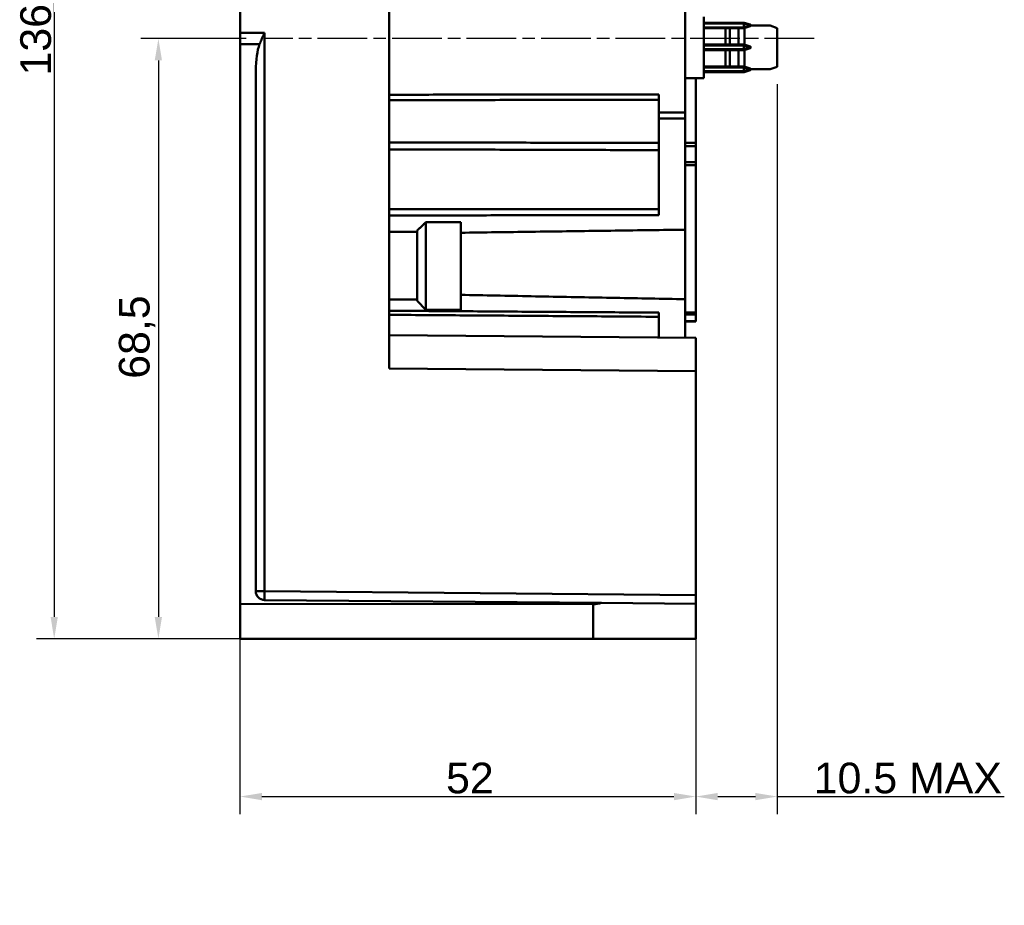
# Model space of a CAD drawing. Header units: millimetres. Extents: x 38 to 394, y 96 to 393.
# Tile 14 of 15: x 281 to 394, y 213 to 314. Entities that reach past the tile are written whole.
import ezdxf

# ---------------------------------------------------------------- set-up
doc = ezdxf.new("R2010")
doc.units = ezdxf.units.MM
doc.linetypes.add('CHAIN', pattern=[0.3543, 0.2362, -0.0295, 0.0591, -0.0295])
doc.linetypes.add('LONG_DASH_DOTTED', pattern=[0.3001, 0.2362, -0.0295, 0.0049, -0.0295])
for name, color, linetype, lineweight in [('Arêtes tangentes visibles(GABARIT)', 7, 'Continuous', 50), ('Arêtes visibles(GABARIT)', 7, 'Continuous', 50), ('Cotes(GABARIT)', 7, 'Continuous', 25), ('Ligne de centre(GABARIT)', 7, 'LONG_DASH_DOTTED', 25)]:
    doc.layers.add(name, color=color, linetype=linetype, lineweight=lineweight)
doc.styles.add('Courant-BSI', font='arial.ttf')
doc.dimstyles.new('MS-Relais', dxfattribs={"dimtxt": 3.5, "dimasz": 2.5, "dimexe": 2, "dimexo": 2, "dimgap": 0.3, "dimtad": 1, "dimtoh": 1, "dimrnd": 1e-08, "dimtxsty": 'Courant-BSI', "dimcen": 0.09, "dimdle": 6, "dimclrd": 7, "dimclre": 7, "dimclrt": 7, "dimazin": 2, "dimtfac": 0.571429, "dimtmove": 0, "dimatfit": 3, "dimfxl": 1, "dimtolj": 1, "dimlwd": 25, "dimlwe": 25, "dimarcsym": 0})

# ---------------------------------------------------------------- blocks, each defined once
blk = doc.blocks.new('*D19')
at = {"layer": 'Cotes(GABARIT)', "color": 7, "linetype": 'Continuous', "lineweight": 25}
for p, q in [((306.51, 310.25), (306.51, 223.09)), ((358.51, 241.09), (358.51, 223.09)), ((309.01, 225.09), (356.01, 225.09))]:
    blk.add_line(p, q, dxfattribs=at)
at = {"layer": 'Cotes(GABARIT)', "color": 7, "linetype": 'Continuous'}
for points in [[(309.01, 225.5), (309.01, 224.67), (306.51, 225.09)], [(356.01, 225.5), (356.01, 224.67), (358.51, 225.09)]]:
    blk.add_solid(points, dxfattribs=at)
at = {"layer": 'Defpoints', "color": 0, "linetype": 'Continuous'}
for p in [(306.51, 312.25), (358.51, 243.09), (358.51, 225.09)]:
    blk.add_point(p, dxfattribs=at)
at = {"layer": 'Cotes(GABARIT)', "color": 7, "linetype": 'Continuous', "lineweight": 25, "insert": (330.02, 228.96), "char_height": 3.5, "attachment_point": 1, "style": 'Courant-BSI'}
blk.add_mtext('\\A1;52', dxfattribs=at)
blk = doc.blocks.new('*D30')
at = {"layer": 'Cotes(GABARIT)', "color": 7, "linetype": 'Continuous', "lineweight": 25}
for p, q in [((355.31, 379.08), (283.31, 379.08)), ((285.31, 376.58), (285.31, 245.59)), ((344.82, 243.09), (283.31, 243.09))]:
    blk.add_line(p, q, dxfattribs=at)
at = {"layer": 'Cotes(GABARIT)', "color": 7, "linetype": 'Continuous'}
for points in [[(284.9, 376.58), (285.73, 376.58), (285.31, 379.08)], [(284.9, 245.59), (285.73, 245.59), (285.31, 243.09)]]:
    blk.add_solid(points, dxfattribs=at)
at = {"layer": 'Defpoints', "color": 0, "linetype": 'Continuous'}
for p in [(357.31, 379.08), (285.31, 243.09), (346.82, 243.09)]:
    blk.add_point(p, dxfattribs=at)
at = {"layer": 'Cotes(GABARIT)', "color": 7, "linetype": 'Continuous', "lineweight": 25, "insert": (281.44, 307.38), "char_height": 3.5, "attachment_point": 1, "rotation": 90, "style": 'Courant-BSI'}
blk.add_mtext('\\A1;136', dxfattribs=at)
blk = doc.blocks.new('*D32')
at = {"layer": 'Cotes(GABARIT)', "color": 7, "linetype": 'Continuous', "lineweight": 25}
for p, q in [((307.2, 311.59), (295.2, 311.59)), ((297.2, 309.09), (297.2, 245.59)), ((304.51, 243.09), (295.2, 243.09))]:
    blk.add_line(p, q, dxfattribs=at)
at = {"layer": 'Cotes(GABARIT)', "color": 7, "linetype": 'Continuous'}
for points in [[(296.78, 309.09), (297.61, 309.09), (297.2, 311.59)], [(296.78, 245.59), (297.61, 245.59), (297.2, 243.09)]]:
    blk.add_solid(points, dxfattribs=at)
at = {"layer": 'Defpoints', "color": 0, "linetype": 'Continuous'}
for p in [(309.2, 311.59), (297.2, 243.09), (306.51, 243.09)]:
    blk.add_point(p, dxfattribs=at)
at = {"layer": 'Cotes(GABARIT)', "color": 7, "linetype": 'Continuous', "lineweight": 25, "insert": (292.69, 272.77), "char_height": 3.5, "attachment_point": 1, "rotation": 90, "style": 'Courant-BSI'}
blk.add_mtext('\\A1;68,5', dxfattribs=at)
blk = doc.blocks.new('*D38')
at = {"layer": 'Cotes(GABARIT)', "color": 7, "linetype": 'Continuous', "lineweight": 25}
for p, q in [((367.81, 306.38), (367.81, 223.09)), ((358.51, 246.09), (358.51, 223.09)), ((361.01, 225.09), (365.31, 225.09)), ((367.81, 225.09), (393.71, 225.09))]:
    blk.add_line(p, q, dxfattribs=at)
at = {"layer": 'Cotes(GABARIT)', "color": 7, "linetype": 'Continuous'}
for points in [[(361.01, 225.5), (361.01, 224.67), (358.51, 225.09)], [(365.31, 225.5), (365.31, 224.67), (367.81, 225.09)]]:
    blk.add_solid(points, dxfattribs=at)
at = {"layer": 'Defpoints', "color": 0, "linetype": 'Continuous'}
for p in [(367.81, 308.38), (358.51, 248.09), (367.81, 225.09)]:
    blk.add_point(p, dxfattribs=at)
at = {"layer": 'Cotes(GABARIT)', "color": 7, "linetype": 'Continuous', "lineweight": 25, "insert": (370.61, 228.96), "char_height": 3.5, "attachment_point": 1, "style": 'Courant-BSI'}
blk.add_mtext('\\A1; 10.5 MAX', dxfattribs=at)

msp = doc.modelspace()

# ---------------------------------------------------------------- linework, layer by layer
at = {"layer": 'Arêtes tangentes visibles(GABARIT)'}
for p, q in [((359.4133, 313.3061), (363.9978, 313.3061)), ((363.9978, 312.8711), (359.4133, 312.8711)), ((363.9978, 313.4061), (363.9978, 313.3061)), ((364.028, 313.3061), (363.9978, 313.3061)), ((363.9978, 313.3061), (363.9978, 312.8711)), ((363.9978, 312.8711), (364.028, 312.8711)), ((363.9978, 312.7711), (363.9978, 312.8711)), ((364.028, 313.3061), (364.7131, 313.0886)), ((364.028, 312.8711), (364.028, 313.3061)), ((364.7131, 313.0886), (364.028, 312.8711)), ((309.3045, 312.2511), (306.5133, 312.2543)), ((309.3045, 248.5175), (309.3045, 312.2511)), ((306.5133, 310.9451), (308.7417, 310.9425)), ((359.4133, 310.8061), (363.9978, 310.8061)), ((363.9978, 310.3711), (359.4133, 310.3711)), ((363.9978, 310.9061), (363.9978, 310.8061)), ((364.028, 310.8061), (363.9978, 310.8061)), ((363.9978, 310.8061), (363.9978, 310.3711)), ((363.9978, 310.3711), (364.028, 310.3711)), ((363.9978, 310.2711), (363.9978, 310.3711)), ((364.028, 310.8061), (364.7131, 310.5886)), ((364.028, 310.3711), (364.028, 310.8061)), ((364.7131, 310.5886), (364.028, 310.3711)), ((359.4133, 308.3061), (363.9978, 308.3061)), ((363.9978, 307.8711), (359.4133, 307.8711)), ((363.9978, 308.4061), (363.9978, 308.3061)), ((364.028, 308.3061), (363.9978, 308.3061)), ((363.9978, 308.3061), (363.9978, 307.8711)), ((363.9978, 307.8711), (364.028, 307.8711)), ((363.9978, 307.7711), (363.9978, 307.8711)), ((364.028, 308.3061), (364.7131, 308.0886)), ((364.028, 307.8711), (364.028, 308.3061)), ((364.7131, 308.0886), (364.028, 307.8711)), ((357.3133, 303.157), (354.3133, 303.1501)), ((354.3133, 302.4535), (357.3133, 302.4601)), ((358.5133, 299.687), (357.3133, 299.6828)), ((357.3133, 299.3002), (358.5133, 299.3044)), ((358.5133, 297.4883), (357.3133, 297.4764)), ((357.3133, 297.1521), (358.5133, 297.1639)), ((358.5133, 280.3332), (357.3133, 280.3154)), ((357.3133, 280.0987), (358.5133, 280.1165)), ((358.5133, 279.3642), (357.3133, 279.3433)), ((323.5133, 273.9366), (358.5133, 273.6312)), ((309.3045, 248.5175), (308.3133, 248.5175)), ((358.5133, 248.0881), (309.3045, 248.5175)), ((346.8162, 247.0412), (346.8162, 243.0881))]:
    msp.add_line(p, q, dxfattribs=at)
at = {"layer": 'Arêtes tangentes visibles(GABARIT)', "flags": 128}
for points in [[(354.3133, 305.2227), (353.8083, 305.2221), (353.3034, 305.2215), (352.7985, 305.2208), (352.2936, 305.2202), (351.7887, 305.2196), (351.2837, 305.219), (350.7788, 305.2183), (350.2739, 305.2177), (349.769, 305.2171), (349.2641, 305.2165), (348.7592, 305.2158), (348.2542, 305.2152), (347.7493, 305.2146), (347.2444, 305.214), (346.7395, 305.2133), (346.2346, 305.2127), (345.7296, 305.2121), (345.2247, 305.2115), (344.7198, 305.2108), (344.2149, 305.2102), (343.71, 305.2096), (343.2051, 305.209), (342.7001, 305.2083), (342.1952, 305.2077), (341.6903, 305.2071), (341.1854, 305.2065), (340.6805, 305.2058), (340.1755, 305.2052), (339.6706, 305.2046), (339.1657, 305.204), (338.6608, 305.2033), (338.1559, 305.2027), (337.651, 305.2021), (337.146, 305.2015), (336.6411, 305.2009), (336.1362, 305.2002), (335.6313, 305.1996), (335.1264, 305.199), (334.6214, 305.1984), (334.1165, 305.1977), (333.6116, 305.1971), (333.1067, 305.1965), (332.6018, 305.1959), (332.0969, 305.1952), (331.5919, 305.1946), (331.087, 305.194), (330.5821, 305.1934), (330.0772, 305.1927), (329.5723, 305.1921), (329.0673, 305.1915), (328.5624, 305.1909), (328.0575, 305.1902), (327.5526, 305.1896), (327.0477, 305.189), (326.5428, 305.1884), (326.0378, 305.1878), (325.5329, 305.1871), (325.028, 305.1865), (324.5231, 305.1859), (324.0182, 305.1853), (323.5133, 305.1846)], [(323.5133, 304.5711), (324.0182, 304.5715), (324.5231, 304.572), (325.028, 304.5724), (325.5329, 304.5728), (326.0378, 304.5733), (326.5428, 304.5737), (327.0477, 304.5742), (327.5526, 304.5746), (328.0575, 304.5751), (328.5624, 304.5755), (329.0673, 304.576), (329.5723, 304.5764), (330.0772, 304.5768), (330.5821, 304.5773), (331.087, 304.5777), (331.5919, 304.5782), (332.0969, 304.5786), (332.6018, 304.5791), (333.1067, 304.5795), (333.6116, 304.58), (334.1165, 304.5804), (334.6214, 304.5809), (335.1264, 304.5813), (335.6313, 304.5817), (336.1362, 304.5822), (336.6411, 304.5826), (337.146, 304.5831), (337.651, 304.5835), (338.1559, 304.584), (338.6608, 304.5844), (339.1657, 304.5848), (339.6706, 304.5853), (340.1755, 304.5857), (340.6805, 304.5862), (341.1854, 304.5866), (341.6903, 304.5871), (342.1952, 304.5875), (342.7001, 304.588), (343.2051, 304.5884), (343.71, 304.5888), (344.2149, 304.5893), (344.7198, 304.5897), (345.2247, 304.5902), (345.7296, 304.5906), (346.2346, 304.5911), (346.7395, 304.5915), (347.2444, 304.5919), (347.7493, 304.5924), (348.2542, 304.5928), (348.7592, 304.5933), (349.2641, 304.5937), (349.769, 304.5941), (350.2739, 304.5946), (350.7788, 304.595), (351.2837, 304.5955), (351.7887, 304.5959), (352.2936, 304.5964), (352.7985, 304.5968), (353.3034, 304.5972), (353.8083, 304.5977), (354.3133, 304.5981)], [(354.3133, 299.6801), (353.8083, 299.6812), (353.3034, 299.6823), (352.7985, 299.6834), (352.2936, 299.6846), (351.7887, 299.6857), (351.2837, 299.6868), (350.7788, 299.6879), (350.2739, 299.6891), (349.769, 299.6902), (349.2641, 299.6913), (348.7592, 299.6924), (348.2542, 299.6935), (347.7493, 299.6947), (347.2444, 299.6958), (346.7395, 299.6969), (346.2346, 299.698), (345.7296, 299.6992), (345.2247, 299.7003), (344.7198, 299.7014), (344.2149, 299.7025), (343.71, 299.7036), (343.2051, 299.7048), (342.7001, 299.7059), (342.1952, 299.707), (341.6903, 299.7081), (341.1854, 299.7092), (340.6805, 299.7103), (340.1755, 299.7115), (339.6706, 299.7126), (339.1657, 299.7137), (338.6608, 299.7148), (338.1559, 299.7159), (337.651, 299.717), (337.146, 299.7182), (336.6411, 299.7193), (336.1362, 299.7204), (335.6313, 299.7215), (335.1264, 299.7226), (334.6214, 299.7237), (334.1165, 299.7249), (333.6116, 299.726), (333.1067, 299.7271), (332.6018, 299.7282), (332.0969, 299.7293), (331.5919, 299.7304), (331.087, 299.7315), (330.5821, 299.7326), (330.0772, 299.7338), (329.5723, 299.7349), (329.0673, 299.736), (328.5624, 299.7371), (328.0575, 299.7382), (327.5526, 299.7393), (327.0477, 299.7404), (326.5428, 299.7415), (326.0378, 299.7426), (325.5329, 299.7437), (325.028, 299.7449), (324.5231, 299.746), (324.0182, 299.7471), (323.5133, 299.7482)], [(323.5133, 298.9489), (324.0182, 298.9474), (324.5231, 298.946), (325.028, 298.9445), (325.5329, 298.9431), (326.0378, 298.9416), (326.5428, 298.9402), (327.0477, 298.9387), (327.5526, 298.9373), (328.0575, 298.9358), (328.5624, 298.9344), (329.0673, 298.9329), (329.5723, 298.9315), (330.0772, 298.93), (330.5821, 298.9286), (331.087, 298.9271), (331.5919, 298.9256), (332.0969, 298.9242), (332.6018, 298.9227), (333.1067, 298.9213), (333.6116, 298.9198), (334.1165, 298.9183), (334.6214, 298.9169), (335.1264, 298.9154), (335.6313, 298.914), (336.1362, 298.9125), (336.6411, 298.911), (337.146, 298.9096), (337.651, 298.9081), (338.1559, 298.9066), (338.6608, 298.9052), (339.1657, 298.9037), (339.6706, 298.9022), (340.1755, 298.9008), (340.6805, 298.8993), (341.1854, 298.8978), (341.6903, 298.8964), (342.1952, 298.8949), (342.7001, 298.8934), (343.2051, 298.892), (343.71, 298.8905), (344.2149, 298.889), (344.7198, 298.8875), (345.2247, 298.8861), (345.7296, 298.8846), (346.2346, 298.8831), (346.7395, 298.8816), (347.2444, 298.8802), (347.7493, 298.8787), (348.2542, 298.8772), (348.7592, 298.8757), (349.2641, 298.8743), (349.769, 298.8728), (350.2739, 298.8713), (350.7788, 298.8698), (351.2837, 298.8683), (351.7887, 298.8669), (352.2936, 298.8654), (352.7985, 298.8639), (353.3034, 298.8624), (353.8083, 298.8609), (354.3133, 298.8594)], [(354.3133, 292.1408), (353.8083, 292.1403), (353.3034, 292.1398), (352.7985, 292.1393), (352.2936, 292.1389), (351.7887, 292.1384), (351.2837, 292.1379), (350.7788, 292.1374), (350.2739, 292.1369), (349.769, 292.1364), (349.2641, 292.1359), (348.7592, 292.1355), (348.2542, 292.135), (347.7493, 292.1345), (347.2444, 292.134), (346.7395, 292.1335), (346.2346, 292.1331), (345.7296, 292.1326), (345.2247, 292.1321), (344.7198, 292.1316), (344.2149, 292.1312), (343.71, 292.1307), (343.2051, 292.1302), (342.7001, 292.1297), (342.1952, 292.1293), (341.6903, 292.1288), (341.1854, 292.1283), (340.6805, 292.1279), (340.1755, 292.1274), (339.6706, 292.1269), (339.1657, 292.1264), (338.6608, 292.126), (338.1559, 292.1255), (337.651, 292.125), (337.146, 292.1246), (336.6411, 292.1241), (336.1362, 292.1237), (335.6313, 292.1232), (335.1264, 292.1227), (334.6214, 292.1223), (334.1165, 292.1218), (333.6116, 292.1214), (333.1067, 292.1209), (332.6018, 292.1204), (332.0969, 292.12), (331.5919, 292.1195), (331.087, 292.1191), (330.5821, 292.1186), (330.0772, 292.1182), (329.5723, 292.1177), (329.0673, 292.1172), (328.5624, 292.1168), (328.0575, 292.1163), (327.5526, 292.1159), (327.0477, 292.1154), (326.5428, 292.115), (326.0378, 292.1145), (325.5329, 292.1141), (325.028, 292.1137), (324.5231, 292.1132), (324.0182, 292.1128), (323.5133, 292.1123)], [(323.5133, 291.4137), (324.0182, 291.414), (324.5231, 291.4142), (325.028, 291.4145), (325.5329, 291.4148), (326.0378, 291.415), (326.5428, 291.4153), (327.0477, 291.4156), (327.5526, 291.4159), (328.0575, 291.4161), (328.5624, 291.4164), (329.0673, 291.4167), (329.5723, 291.417), (330.0772, 291.4172), (330.5821, 291.4175), (331.087, 291.4178), (331.5919, 291.4181), (332.0969, 291.4184), (332.6018, 291.4186), (333.1067, 291.4189), (333.6116, 291.4192), (334.1165, 291.4195), (334.6214, 291.4198), (335.1264, 291.4201), (335.6313, 291.4203), (336.1362, 291.4206), (336.6411, 291.4209), (337.146, 291.4212), (337.651, 291.4215), (338.1559, 291.4218), (338.6608, 291.4221), (339.1657, 291.4223), (339.6706, 291.4226), (340.1755, 291.4229), (340.6805, 291.4232), (341.1854, 291.4235), (341.6903, 291.4238), (342.1952, 291.4241), (342.7001, 291.4244), (343.2051, 291.4247), (343.71, 291.425), (344.2149, 291.4253), (344.7198, 291.4256), (345.2247, 291.4258), (345.7296, 291.4261), (346.2346, 291.4264), (346.7395, 291.4267), (347.2444, 291.427), (347.7493, 291.4273), (348.2542, 291.4276), (348.7592, 291.4279), (349.2641, 291.4282), (349.769, 291.4285), (350.2739, 291.4288), (350.7788, 291.4291), (351.2837, 291.4294), (351.7887, 291.4297), (352.2936, 291.43), (352.7985, 291.4303), (353.3034, 291.4307), (353.8083, 291.431), (354.3133, 291.4313)], [(354.3133, 280.3164), (353.8083, 280.3199), (353.3034, 280.3235), (352.7985, 280.327), (352.2936, 280.3306), (351.7887, 280.3341), (351.2837, 280.3377), (350.7788, 280.3412), (350.2739, 280.3448), (349.769, 280.3483), (349.2641, 280.3519), (348.7592, 280.3554), (348.2542, 280.359), (347.7493, 280.3625), (347.2444, 280.366), (346.7395, 280.3696), (346.2346, 280.3731), (345.7296, 280.3767), (345.2247, 280.3802), (344.7198, 280.3837), (344.2149, 280.3873), (343.71, 280.3908), (343.2051, 280.3944), (342.7001, 280.3979), (342.1952, 280.4014), (341.6903, 280.405), (341.1854, 280.4085), (340.6805, 280.412), (340.1755, 280.4156), (339.6706, 280.4191), (339.1657, 280.4226), (338.6608, 280.4262), (338.1559, 280.4297), (337.651, 280.4332), (337.146, 280.4368), (336.6411, 280.4403), (336.1362, 280.4438), (335.6313, 280.4474), (335.1264, 280.4509), (334.6214, 280.4544), (334.1165, 280.458), (333.6116, 280.4615), (333.1067, 280.465), (332.6018, 280.4685), (332.0969, 280.4721), (331.5919, 280.4756), (331.087, 280.4791), (330.5821, 280.4826), (330.0772, 280.4862), (329.5723, 280.4897), (329.0673, 280.4932), (328.5624, 280.4967), (328.0575, 280.5003), (327.5526, 280.5038), (327.0477, 280.5073), (326.5428, 280.5108), (326.0378, 280.5143), (325.5329, 280.5179), (325.028, 280.5214), (324.5231, 280.5249), (324.0182, 280.5284), (323.5133, 280.5319)], [(323.5133, 280.0639), (324.0182, 280.0603), (324.5231, 280.0567), (325.028, 280.0531), (325.5329, 280.0495), (326.0378, 280.046), (326.5428, 280.0424), (327.0477, 280.0388), (327.5526, 280.0352), (328.0575, 280.0317), (328.5624, 280.0281), (329.0673, 280.0245), (329.5723, 280.0209), (330.0772, 280.0173), (330.5821, 280.0138), (331.087, 280.0102), (331.5919, 280.0066), (332.0969, 280.003), (332.6018, 279.9994), (333.1067, 279.9958), (333.6116, 279.9923), (334.1165, 279.9887), (334.6214, 279.9851), (335.1264, 279.9815), (335.6313, 279.9779), (336.1362, 279.9743), (336.6411, 279.9707), (337.146, 279.9671), (337.651, 279.9635), (338.1559, 279.96), (338.6608, 279.9564), (339.1657, 279.9528), (339.6706, 279.9492), (340.1755, 279.9456), (340.6805, 279.942), (341.1854, 279.9384), (341.6903, 279.9348), (342.1952, 279.9312), (342.7001, 279.9276), (343.2051, 279.924), (343.71, 279.9204), (344.2149, 279.9168), (344.7198, 279.9132), (345.2247, 279.9096), (345.7296, 279.906), (346.2346, 279.9024), (346.7395, 279.8988), (347.2444, 279.8952), (347.7493, 279.8916), (348.2542, 279.888), (348.7592, 279.8844), (349.2641, 279.8808), (349.769, 279.8772), (350.2739, 279.8736), (350.7788, 279.87), (351.2837, 279.8664), (351.7887, 279.8628), (352.2936, 279.8592), (352.7985, 279.8556), (353.3034, 279.852), (353.8083, 279.8484), (354.3133, 279.8448)]]:
    msp.add_lwpolyline(points, dxfattribs=at)
at = {"layer": 'Arêtes tangentes visibles(GABARIT)'}
for centre, major_axis, ratio, start_param, end_param in [((363.9978, 313.3061), (0.0303, 0.0953), 0.28964198, 4.80409238, 6.28318531), ((363.9978, 312.8711), (0.0303, -0.0953), 0.28964198, 0, 1.47909293), ((364.6828, 313.0886), (0.0303, 0.0953), 0.28964198, 4.80409238, 6.28318531), ((364.6828, 313.0886), (0.0303, -0.0953), 0.28964198, 0, 1.47909293), ((363.9978, 310.8061), (0.0303, 0.0953), 0.28964198, 4.80409238, 6.28318531), ((363.9978, 310.3711), (0.0303, -0.0953), 0.28964198, 0, 1.47909293), ((364.6828, 310.5886), (0.0303, 0.0953), 0.28964198, 4.80409238, 6.28318531), ((364.6828, 310.5886), (0.0303, -0.0953), 0.28964198, 0, 1.47909293), ((363.9978, 308.3061), (0.0303, 0.0953), 0.28964198, 4.80409238, 6.28318531), ((363.9978, 307.8711), (0.0303, -0.0953), 0.28964198, 0, 1.47909293), ((364.6828, 308.0886), (0.0303, 0.0953), 0.28964198, 4.80409238, 6.28318531), ((364.6828, 308.0886), (0.0303, -0.0953), 0.28964198, 0, 1.47909293), ((309.3133, 248.5175), (-0.0087, -1), 0.0087262, 4.71246513, 6.28318531)]:
    msp.add_ellipse(centre, major_axis=major_axis, ratio=ratio, start_param=start_param, end_param=end_param, dxfattribs=at)
at = {"layer": 'Arêtes visibles(GABARIT)'}
for p, q in [((306.5133, 312.2543), (306.5133, 359.0889)), ((323.5133, 273.9366), (323.5133, 358.9405)), ((357.3133, 303.157), (357.3133, 320.0192)), ((359.4133, 314.0886), (359.4133, 307.0886)), ((363.9978, 313.4061), (359.4133, 313.4061)), ((359.4133, 312.7711), (363.9978, 312.7711)), ((361.9133, 310.9061), (361.9133, 312.7711)), ((362.39, 312.7711), (362.39, 310.9061)), ((363.39, 312.7711), (363.39, 310.9061)), ((364.7131, 313.1839), (364.028, 313.4014)), ((364.028, 312.7757), (364.7131, 312.9932)), ((364.0828, 310.884), (364.0828, 312.7931)), ((364.7828, 313.0886), (367.0133, 313.0886)), ((367.0133, 313.0886), (367.8133, 312.7974)), ((367.8133, 312.7974), (367.8133, 308.3797)), ((306.5133, 312.2543), (306.5133, 310.9451)), ((306.5133, 310.9451), (306.5133, 247.0881)), ((363.9978, 310.9061), (359.4133, 310.9061)), ((359.4133, 310.2711), (363.9978, 310.2711)), ((361.9133, 308.4061), (361.9133, 310.2711)), ((362.39, 310.2711), (362.39, 308.4061)), ((363.39, 310.2711), (363.39, 308.4061)), ((364.7131, 310.6839), (364.028, 310.9014)), ((364.028, 310.2757), (364.7131, 310.4932)), ((364.0828, 308.384), (364.0828, 310.2931)), ((308.3133, 248.5175), (308.3133, 307.9323)), ((363.9978, 308.4061), (359.4133, 308.4061)), ((364.7131, 308.1839), (364.028, 308.4014)), ((364.028, 307.7757), (364.7131, 307.9932)), ((367.0133, 308.0886), (364.7828, 308.0886)), ((367.8133, 308.3797), (367.0133, 308.0886)), ((359.4133, 307.0886), (357.3133, 307.0886)), ((358.5133, 307.0886), (358.5133, 299.687)), ((359.4133, 307.7711), (363.9978, 307.7711)), ((354.3133, 305.2227), (354.3133, 303.1501)), ((354.3133, 303.1501), (354.3133, 302.4535)), ((354.3133, 302.4535), (354.3133, 291.4313)), ((357.3133, 302.4601), (357.3133, 303.157)), ((357.3133, 302.4601), (357.3133, 289.783)), ((358.5133, 299.687), (358.5133, 299.3044)), ((358.5133, 299.3044), (358.5133, 297.4883)), ((358.5133, 297.4883), (358.5133, 297.1639)), ((358.5133, 297.1639), (358.5133, 280.3332)), ((327.7132, 290.6289), (327.7132, 280.6537)), ((331.7132, 290.6516), (331.7132, 280.6188)), ((326.7132, 281.6625), (326.7132, 289.6751)), ((357.3133, 281.8438), (357.3133, 289.783)), ((323.5133, 281.8285), (326.7132, 281.8006)), ((326.7132, 281.6625), (327.7132, 280.6537)), ((357.3133, 281.8438), (357.3133, 277.4415)), ((327.7132, 280.6537), (331.7132, 280.6188)), ((354.3133, 280.3164), (354.3133, 277.4677)), ((358.5133, 280.3332), (358.5133, 280.1165)), ((358.5133, 280.1165), (358.5133, 279.3642)), ((357.3133, 279.2672), (358.5133, 279.2881)), ((358.5133, 279.3642), (358.5133, 279.2881)), ((358.5133, 277.431), (323.5133, 277.7365)), ((358.5133, 277.431), (358.5133, 273.6312)), ((358.5133, 273.6312), (358.5133, 248.0881)), ((309.3045, 247.5175), (347.7678, 247.1819)), ((347.7678, 247.1819), (358.5133, 247.0881)), ((358.5133, 247.0881), (358.5133, 248.0881)), ((306.5133, 243.0881), (306.5133, 247.0881)), ((346.8162, 247.0412), (306.5133, 247.0881)), ((358.5133, 243.0881), (358.5133, 247.0881)), ((306.5133, 243.0881), (346.8162, 243.0881)), ((358.5133, 243.0881), (346.8162, 243.0881))]:
    msp.add_line(p, q, dxfattribs=at)
at = {"layer": 'Arêtes visibles(GABARIT)', "flags": 128}
for points in [[(308.7423, 310.9429), (308.7638, 310.9969), (308.7857, 311.0513), (308.8079, 311.106), (308.8305, 311.161), (308.8533, 311.2162), (308.8764, 311.2715), (308.8997, 311.327), (308.9232, 311.3826), (308.9469, 311.4383), (308.9707, 311.4939), (308.9947, 311.5495), (309.0187, 311.6051), (309.0428, 311.6605), (309.067, 311.7158), (309.0911, 311.7709), (309.1153, 311.8258), (309.1394, 311.8804), (309.1634, 311.9346), (309.1873, 311.9885), (309.2111, 312.042), (309.2348, 312.095), (309.2582, 312.1476), (309.2815, 312.1996), (309.3045, 312.2511)], [(327.7125, 290.6301), (327.6712, 290.5907), (327.6299, 290.5513), (327.5885, 290.5118), (327.547, 290.4722), (327.5055, 290.4327), (327.464, 290.3931), (327.4224, 290.3534), (327.3808, 290.3138), (327.3391, 290.2741), (327.2975, 290.2344), (327.2558, 290.1946), (327.214, 290.1549), (327.1723, 290.1151), (327.1305, 290.0753), (327.0887, 290.0355), (327.0469, 289.9957), (327.0051, 289.9559), (326.9632, 289.916), (326.9214, 289.8762), (326.8795, 289.8364), (326.8377, 289.7965), (326.7958, 289.7567), (326.7539, 289.7169), (326.7121, 289.677)], [(327.7132, 290.6289), (327.8798, 290.6299), (328.0464, 290.6308), (328.213, 290.6318), (328.3796, 290.6327), (328.5463, 290.6337), (328.7129, 290.6346), (328.8795, 290.6356), (329.0462, 290.6365), (329.2128, 290.6375), (329.3794, 290.6384), (329.5461, 290.6393), (329.7128, 290.6403), (329.8794, 290.6412), (330.0461, 290.6422), (330.2128, 290.6431), (330.3795, 290.6441), (330.5462, 290.645), (330.7129, 290.6459), (330.8796, 290.6469), (331.0463, 290.6478), (331.213, 290.6488), (331.3798, 290.6497), (331.5465, 290.6507), (331.7132, 290.6516)], [(323.5133, 289.526), (323.6465, 289.5268), (323.7798, 289.5276), (323.9131, 289.5284), (324.0464, 289.5291), (324.1797, 289.5299), (324.313, 289.5307), (324.4463, 289.5314), (324.5796, 289.5322), (324.7129, 289.533), (324.8462, 289.5337), (324.9796, 289.5345), (325.1129, 289.5353), (325.2462, 289.536), (325.3796, 289.5368), (325.5129, 289.5376), (325.6463, 289.5383), (325.7796, 289.5391), (325.913, 289.5399), (326.0464, 289.5406), (326.1797, 289.5414), (326.3131, 289.5422), (326.4465, 289.5429), (326.5799, 289.5437), (326.7132, 289.5445)], [(357.3133, 289.783), (356.8202, 289.7764), (356.3262, 289.7697), (355.8313, 289.763), (355.3356, 289.7563), (354.839, 289.7496), (354.3416, 289.7429), (353.8434, 289.7362), (353.3445, 289.7295), (352.845, 289.7227), (352.3448, 289.7159), (351.8439, 289.7091), (351.3425, 289.7024), (350.8405, 289.6956), (350.338, 289.6887), (349.8351, 289.6819), (349.3317, 289.6751), (348.8279, 289.6682), (348.3237, 289.6614), (347.8192, 289.6545), (347.3144, 289.6477), (346.8094, 289.6408), (346.3041, 289.6339), (345.7986, 289.627), (345.293, 289.6201), (344.7873, 289.6132), (344.2814, 289.6063), (343.7755, 289.5994), (343.2697, 289.5925), (342.7638, 289.5856), (342.258, 289.5787), (341.7523, 289.5717), (341.2467, 289.5648), (340.7413, 289.5579), (340.2361, 289.5509), (339.7311, 289.544), (339.2264, 289.5371), (338.7221, 289.5301), (338.218, 289.5232), (337.7144, 289.5163), (337.2111, 289.5094), (336.7083, 289.5024), (336.206, 289.4955), (335.7043, 289.4886), (335.2031, 289.4817), (334.7024, 289.4747), (334.2025, 289.4678), (333.7031, 289.4609), (333.2045, 289.454), (332.7066, 289.4471), (332.2095, 289.4402), (331.7132, 289.4333)], [(331.7132, 282.3434), (332.2095, 282.3336), (332.7066, 282.3238), (333.2045, 282.314), (333.7031, 282.3041), (334.2025, 282.2943), (334.7024, 282.2844), (335.2031, 282.2746), (335.7043, 282.2647), (336.206, 282.2548), (336.7083, 282.2449), (337.2111, 282.2351), (337.7144, 282.2252), (338.218, 282.2153), (338.7221, 282.2054), (339.2264, 282.1955), (339.7311, 282.1856), (340.2361, 282.1757), (340.7413, 282.1658), (341.2467, 282.1559), (341.7523, 282.146), (342.258, 282.1361), (342.7638, 282.1262), (343.2697, 282.1163), (343.7755, 282.1065), (344.2814, 282.0966), (344.7873, 282.0867), (345.293, 282.0769), (345.7986, 282.067), (346.3041, 282.0572), (346.8094, 282.0473), (347.3144, 282.0375), (347.8192, 282.0277), (348.3237, 282.0179), (348.8279, 282.0081), (349.3317, 281.9983), (349.8351, 281.9885), (350.338, 281.9787), (350.8405, 281.969), (351.3425, 281.9592), (351.8439, 281.9495), (352.3448, 281.9398), (352.845, 281.9301), (353.3445, 281.9204), (353.8434, 281.9108), (354.3416, 281.9012), (354.839, 281.8915), (355.3356, 281.8819), (355.8313, 281.8724), (356.3262, 281.8628), (356.8202, 281.8533), (357.3133, 281.8438)]]:
    msp.add_lwpolyline(points, dxfattribs=at)
at = {"layer": 'Arêtes visibles(GABARIT)'}
for centre, radius, start, end in [((363.9978, 313.3061), 0.1, 72.385357, 90), ((363.9978, 312.8711), 0.1, 270, 287.614643), ((364.6828, 313.0886), 0.1, 287.614643, 72.385357), ((363.9978, 310.8061), 0.1, 72.385357, 90), ((363.9978, 310.3711), 0.1, 270, 287.614643), ((364.6828, 310.5886), 0.1, 287.614643, 72.385357), ((363.9978, 308.3061), 0.1, 72.385357, 90), ((364.6828, 308.0886), 0.1, 287.614643, 72.385357), ((363.9978, 307.8711), 0.1, 270, 287.614643), ((309.3133, 248.5175), 1, 180, 269.5)]:
    msp.add_arc(centre, radius, start, end, dxfattribs=at)
for centre, major_axis, start_param, end_param in [((309.3133, 307.899), (-0.0098, 3.6859), 0.59857795, 1.5610358), ((346.7133, 290.5344), (0.1152, -43.4932), 6.28215143, 6.36290855)]:
    msp.add_ellipse(centre, major_axis=major_axis, ratio=0.27129388, start_param=start_param, end_param=end_param, dxfattribs=at)
at = {"layer": 'Ligne de centre(GABARIT)', "linetype": 'CHAIN', "ltscale": 23.990969}
msp.add_line((372.0322, 311.5881), (309.1958, 311.5881), dxfattribs=at)

# ---------------------------------------------------------------- dimensions: what is measured, and where the dimension line sits
at = {"layer": 'Cotes(GABARIT)', "color": 7, "linetype": 'Continuous', "lineweight": 25}
for base, p1, p2, angle, override, picture, middle in [((285.3133, 243.0881), (357.3133, 379.0776), (346.8162, 243.0881), 90, {"dimtoh": 0, "dimdec": 0, "dimtp": 0, "dimtm": 0, "dimtdec": 2, "dimtofl": 0, "dimatfit": 1}, '*D30', (285.3133, 311.0829)), ((297.1958, 243.0881), (309.1958, 311.5881), (306.5133, 243.0881), 90, {"dimtoh": 0, "dimdec": 2, "dimtp": 0, "dimtm": 0, "dimtdec": 2, "dimtofl": 0, "dimatfit": 1}, '*D32', (297.1958, 277.3381)), ((358.5133, 225.0881), (306.5133, 312.2543), (358.5133, 243.0881), 180, {"dimtoh": 0, "dimdec": 2, "dimtp": 0, "dimtm": 0, "dimtdec": 2, "dimtofl": 0, "dimatfit": 1}, '*D19', (332.5133, 225.0881))]:
    dim = msp.add_linear_dim(base=base, p1=p1, p2=p2, angle=angle, dimstyle='MS-Relais', override=override, dxfattribs=at)
    dim.commit()
    dim.dimension.update_dxf_attribs({"geometry": picture, "text_midpoint": middle, "dimtype": 160})
dim = msp.add_linear_dim(base=(367.8133, 225.0881), p1=(358.5133, 248.0881), p2=(367.8133, 308.3797), angle=180, text=' 10.5 MAX', dimstyle='MS-Relais', override={"dimtoh": 0, "dimdec": 2, "dimtp": 0, "dimtm": 0, "dimtdec": 2, "dimtofl": 0, "dimatfit": 2}, dxfattribs=at)
dim.commit()
dim.dimension.update_dxf_attribs({"geometry": '*D38', "text_midpoint": (382.0121, 225.0881), "dimtype": 160})

doc.saveas('drawing.dxf')
